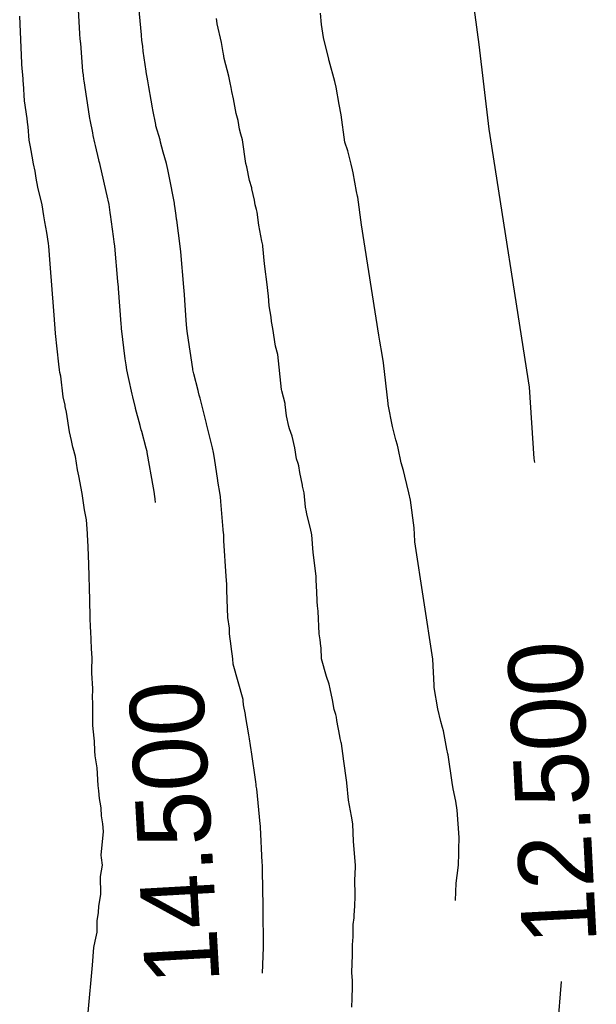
# Model space of a CAD drawing. Extents: x 158343 to 162498, y 431347 to 434500.
# Tile 216 of 220: x 159700 to 159714, y 434014 to 434038. Entities that reach past the tile are written whole.
import ezdxf

# ---------------------------------------------------------------- set-up
doc = ezdxf.new("R2010")
doc.units = 0
doc.header["$LTSCALE"] = 10
doc.header["$MEASUREMENT"] = 0
doc.layers.add('000_arcering', color=8, linetype='CONTINUOUS')
doc.layers.add('def. con-hoogtelijn (index)', color=8, linetype='CONTINUOUS')
doc.styles.add('Style-WORKING', font='WORKING.shx')

# ---------------------------------------------------------------- blocks, each defined once
blk = doc.blocks.new('bestaande hoogtelijnen')
at = {"layer": 'def. con-hoogtelijn (index)'}
for p, q in [((43.036, -29.096), (41.642, -18.545)), ((43.036, -29.096), (41.642, -18.545)), ((33.354, -28.838), (33.268, -27.124)), ((33.354, -28.838), (33.268, -27.124)), ((34.846, -28.867), (34.788, -28.182)), ((34.846, -28.867), (34.788, -28.182)), ((34.846, -28.867), (34.788, -28.182)), ((39.215, -28.615), (39.189, -28.339)), ((39.215, -28.615), (39.189, -28.339)), ((39.215, -28.615), (39.189, -28.339)), ((31.949, -29.553), (31.896, -28.41)), ((31.949, -29.553), (31.896, -28.41)), ((31.949, -29.553), (31.896, -28.41)), ((36.672, -28.524), (36.666, -28.467)), ((36.672, -28.524), (36.666, -28.467)), ((36.685, -28.6), (36.672, -28.524)), ((36.685, -28.6), (36.672, -28.524)), ((36.791, -29.05), (36.685, -28.6)), ((36.791, -29.05), (36.685, -28.6)), ((39.264, -28.931), (39.215, -28.615)), ((39.264, -28.931), (39.215, -28.615)), ((39.264, -28.931), (39.215, -28.615)), ((33.355, -28.848), (33.354, -28.838)), ((33.355, -28.848), (33.354, -28.838)), ((33.364, -28.962), (33.355, -28.848)), ((33.364, -28.962), (33.355, -28.848)), ((34.847, -28.876), (34.846, -28.867)), ((34.847, -28.876), (34.846, -28.867)), ((34.847, -28.876), (34.846, -28.867)), ((33.369, -29.019), (33.364, -28.962)), ((33.369, -29.019), (33.364, -28.962)), ((33.371, -29.038), (33.369, -29.019)), ((33.371, -29.038), (33.369, -29.019)), ((33.376, -29.063), (33.371, -29.038)), ((33.376, -29.063), (33.371, -29.038)), ((33.431, -29.752), (33.376, -29.063)), ((33.431, -29.752), (33.376, -29.063)), ((34.86, -28.991), (34.847, -28.876)), ((34.86, -28.991), (34.847, -28.876)), ((34.86, -28.991), (34.847, -28.876)), ((34.884, -29.143), (34.86, -28.991)), ((34.884, -29.143), (34.86, -28.991)), ((34.884, -29.143), (34.86, -28.991)), ((36.826, -29.291), (36.791, -29.05)), ((36.826, -29.291), (36.791, -29.05)), ((39.388, -29.456), (39.264, -28.931)), ((39.388, -29.456), (39.264, -28.931)), ((39.388, -29.456), (39.264, -28.931)), ((43.282, -31.151), (43.036, -29.096)), ((43.282, -31.151), (43.036, -29.096)), ((34.893, -29.258), (34.884, -29.143)), ((34.893, -29.258), (34.884, -29.143)), ((34.893, -29.258), (34.884, -29.143)), ((34.964, -29.74), (34.893, -29.258)), ((34.964, -29.74), (34.893, -29.258)), ((34.964, -29.74), (34.893, -29.258)), ((36.834, -29.323), (36.826, -29.291)), ((36.834, -29.323), (36.826, -29.291)), ((36.852, -29.434), (36.834, -29.323)), ((36.852, -29.434), (36.834, -29.323)), ((31.951, -29.581), (31.949, -29.553)), ((31.951, -29.581), (31.949, -29.553)), ((31.951, -29.581), (31.949, -29.553)), ((31.979, -29.926), (31.951, -29.581)), ((31.979, -29.926), (31.951, -29.581)), ((31.979, -29.926), (31.951, -29.581)), ((36.969, -29.864), (36.852, -29.434)), ((36.969, -29.864), (36.852, -29.434)), ((39.392, -29.47), (39.388, -29.456)), ((39.392, -29.47), (39.388, -29.456)), ((39.392, -29.47), (39.388, -29.456)), ((39.397, -29.493), (39.392, -29.47)), ((39.397, -29.493), (39.392, -29.47)), ((39.397, -29.493), (39.392, -29.47)), ((39.534, -29.995), (39.397, -29.493)), ((39.534, -29.995), (39.397, -29.493)), ((39.534, -29.995), (39.397, -29.493)), ((33.442, -29.833), (33.431, -29.752)), ((33.442, -29.833), (33.431, -29.752)), ((34.965, -29.759), (34.964, -29.74)), ((34.965, -29.759), (34.964, -29.74)), ((34.965, -29.759), (34.964, -29.74)), ((35.003, -29.981), (34.965, -29.759)), ((35.003, -29.981), (34.965, -29.759)), ((35.003, -29.981), (34.965, -29.759)), ((31.984, -29.989), (31.979, -29.926)), ((31.984, -29.989), (31.979, -29.926)), ((31.984, -29.989), (31.979, -29.926)), ((31.989, -30.044), (31.984, -29.989)), ((31.989, -30.044), (31.984, -29.989)), ((31.989, -30.044), (31.984, -29.989)), ((32.015, -30.464), (31.989, -30.044)), ((32.015, -30.464), (31.989, -30.044)), ((32.015, -30.464), (31.989, -30.044)), ((33.453, -29.944), (33.442, -29.833)), ((33.453, -29.944), (33.442, -29.833)), ((33.459, -29.981), (33.453, -29.944)), ((33.459, -29.981), (33.453, -29.944)), ((33.587, -30.838), (33.459, -29.981)), ((33.587, -30.838), (33.459, -29.981)), ((35.024, -30.124), (35.003, -29.981)), ((35.024, -30.124), (35.003, -29.981)), ((35.024, -30.124), (35.003, -29.981)), ((36.999, -30.024), (36.969, -29.864)), ((36.999, -30.024), (36.969, -29.864)), ((37.027, -30.141), (36.999, -30.024)), ((37.027, -30.141), (36.999, -30.024)), ((39.566, -30.131), (39.534, -29.995)), ((39.566, -30.131), (39.534, -29.995)), ((39.566, -30.131), (39.534, -29.995)), ((35.084, -30.444), (35.024, -30.124)), ((35.084, -30.444), (35.024, -30.124)), ((35.084, -30.444), (35.024, -30.124)), ((37.043, -30.234), (37.027, -30.141)), ((37.043, -30.234), (37.027, -30.141)), ((37.077, -30.41), (37.043, -30.234)), ((37.077, -30.41), (37.043, -30.234)), ((39.643, -30.552), (39.566, -30.131)), ((39.643, -30.552), (39.566, -30.131)), ((39.643, -30.552), (39.566, -30.131)), ((32.079, -30.893), (32.015, -30.464)), ((32.079, -30.893), (32.015, -30.464)), ((32.079, -30.893), (32.015, -30.464)), ((35.116, -30.629), (35.084, -30.444)), ((35.116, -30.629), (35.084, -30.444)), ((35.116, -30.629), (35.084, -30.444)), ((37.143, -30.77), (37.077, -30.41)), ((37.143, -30.77), (37.077, -30.41)), ((35.127, -30.682), (35.116, -30.629)), ((35.127, -30.682), (35.116, -30.629)), ((35.127, -30.682), (35.116, -30.629)), ((35.195, -31.034), (35.127, -30.682)), ((35.195, -31.034), (35.127, -30.682)), ((35.195, -31.034), (35.127, -30.682)), ((37.192, -30.94), (37.143, -30.77)), ((37.192, -30.94), (37.143, -30.77)), ((39.687, -30.798), (39.643, -30.552)), ((39.687, -30.798), (39.643, -30.552)), ((39.687, -30.798), (39.643, -30.552)), ((32.087, -30.981), (32.079, -30.893)), ((32.087, -30.981), (32.079, -30.893)), ((32.087, -30.981), (32.079, -30.893)), ((32.099, -31.09), (32.087, -30.981)), ((32.099, -31.09), (32.087, -30.981)), ((32.099, -31.09), (32.087, -30.981)), ((33.597, -30.892), (33.587, -30.838)), ((33.597, -30.892), (33.587, -30.838)), ((33.602, -30.923), (33.597, -30.892)), ((33.602, -30.923), (33.597, -30.892)), ((33.67, -31.24), (33.602, -30.923)), ((33.67, -31.24), (33.602, -30.923)), ((37.229, -31.151), (37.192, -30.94)), ((37.229, -31.151), (37.192, -30.94)), ((39.783, -31.465), (39.687, -30.798)), ((39.783, -31.465), (39.687, -30.798)), ((39.783, -31.465), (39.687, -30.798)), ((32.126, -31.417), (32.099, -31.09)), ((32.126, -31.417), (32.099, -31.09)), ((32.126, -31.417), (32.099, -31.09)), ((33.681, -31.299), (33.67, -31.24)), ((33.681, -31.299), (33.67, -31.24)), ((35.201, -31.065), (35.195, -31.034)), ((35.201, -31.065), (35.195, -31.034)), ((35.201, -31.065), (35.195, -31.034)), ((35.299, -31.404), (35.201, -31.065)), ((35.299, -31.404), (35.201, -31.065)), ((35.299, -31.404), (35.201, -31.065)), ((37.261, -31.272), (37.229, -31.151)), ((37.261, -31.272), (37.229, -31.151)), ((44.257, -37.399), (43.282, -31.151)), ((44.257, -37.399), (43.282, -31.151)), ((32.16, -31.576), (32.126, -31.417)), ((32.16, -31.576), (32.126, -31.417)), ((32.16, -31.576), (32.126, -31.417)), ((33.718, -31.484), (33.681, -31.299)), ((33.718, -31.484), (33.681, -31.299)), ((33.735, -31.541), (33.718, -31.484)), ((33.735, -31.541), (33.718, -31.484)), ((35.312, -31.463), (35.299, -31.404)), ((35.312, -31.463), (35.299, -31.404)), ((35.312, -31.463), (35.299, -31.404)), ((35.376, -31.706), (35.312, -31.463)), ((35.376, -31.706), (35.312, -31.463)), ((35.376, -31.706), (35.312, -31.463)), ((37.299, -31.41), (37.261, -31.272)), ((37.299, -31.41), (37.261, -31.272)), ((37.382, -31.981), (37.299, -31.41)), ((37.382, -31.981), (37.299, -31.41)), ((39.851, -31.677), (39.783, -31.465)), ((39.851, -31.677), (39.783, -31.465)), ((39.851, -31.677), (39.783, -31.465)), ((32.178, -31.669), (32.16, -31.576)), ((32.178, -31.669), (32.16, -31.576)), ((32.178, -31.669), (32.16, -31.576)), ((32.195, -31.804), (32.178, -31.669)), ((32.195, -31.804), (32.178, -31.669)), ((32.195, -31.804), (32.178, -31.669)), ((33.813, -31.895), (33.735, -31.541)), ((33.813, -31.895), (33.735, -31.541)), ((35.452, -31.981), (35.376, -31.706)), ((35.452, -31.981), (35.376, -31.706)), ((35.452, -31.981), (35.376, -31.706)), ((39.929, -31.997), (39.851, -31.677)), ((39.929, -31.997), (39.851, -31.677)), ((39.929, -31.997), (39.851, -31.677)), ((32.229, -31.991), (32.195, -31.804)), ((32.229, -31.991), (32.195, -31.804)), ((32.229, -31.991), (32.195, -31.804)), ((33.824, -31.935), (33.813, -31.895)), ((33.824, -31.935), (33.813, -31.895)), ((33.836, -31.981), (33.824, -31.935)), ((33.836, -31.981), (33.824, -31.935)), ((32.268, -32.168), (32.229, -31.991)), ((32.268, -32.168), (32.229, -31.991)), ((32.268, -32.168), (32.229, -31.991)), ((32.297, -32.338), (32.268, -32.168)), ((32.297, -32.338), (32.268, -32.168)), ((32.297, -32.338), (32.268, -32.168)), ((34.035, -32.838), (33.836, -31.981)), ((34.035, -32.838), (33.836, -31.981)), ((35.485, -32.124), (35.452, -31.981)), ((35.485, -32.124), (35.452, -31.981)), ((35.485, -32.124), (35.452, -31.981)), ((35.522, -32.287), (35.485, -32.124)), ((35.522, -32.287), (35.485, -32.124)), ((35.522, -32.287), (35.485, -32.124)), ((37.4, -32.063), (37.382, -31.981)), ((37.4, -32.063), (37.382, -31.981)), ((37.464, -32.391), (37.4, -32.063)), ((37.464, -32.391), (37.4, -32.063)), ((39.968, -32.131), (39.929, -31.997)), ((39.968, -32.131), (39.929, -31.997)), ((39.968, -32.131), (39.929, -31.997)), ((39.985, -32.21), (39.968, -32.131)), ((39.985, -32.21), (39.968, -32.131)), ((39.985, -32.21), (39.968, -32.131)), ((40.064, -32.656), (39.985, -32.21)), ((40.064, -32.656), (39.985, -32.21)), ((40.064, -32.656), (39.985, -32.21)), ((32.338, -32.553), (32.297, -32.338)), ((32.338, -32.553), (32.297, -32.338)), ((32.338, -32.553), (32.297, -32.338)), ((35.648, -32.944), (35.522, -32.287)), ((35.648, -32.944), (35.522, -32.287)), ((35.648, -32.944), (35.522, -32.287)), ((37.522, -32.573), (37.464, -32.391)), ((37.522, -32.573), (37.464, -32.391)), ((32.438, -32.981), (32.338, -32.553)), ((32.438, -32.981), (32.338, -32.553)), ((32.438, -32.981), (32.338, -32.553)), ((37.526, -32.592), (37.522, -32.573)), ((37.526, -32.592), (37.522, -32.573)), ((37.592, -32.866), (37.526, -32.592)), ((37.592, -32.866), (37.526, -32.592)), ((40.09, -32.771), (40.064, -32.656)), ((40.09, -32.771), (40.064, -32.656)), ((40.09, -32.771), (40.064, -32.656)), ((34.041, -32.866), (34.035, -32.838)), ((34.041, -32.866), (34.035, -32.838)), ((34.062, -32.975), (34.041, -32.866)), ((34.062, -32.975), (34.041, -32.866)), ((37.607, -32.98), (37.592, -32.866)), ((37.607, -32.98), (37.592, -32.866)), ((40.096, -32.798), (40.09, -32.771)), ((40.096, -32.798), (40.09, -32.771)), ((40.096, -32.798), (40.09, -32.771)), ((40.183, -33.465), (40.096, -32.798)), ((40.183, -33.465), (40.096, -32.798)), ((40.183, -33.465), (40.096, -32.798)), ((32.484, -33.25), (32.438, -32.981)), ((32.484, -33.25), (32.438, -32.981)), ((32.484, -33.25), (32.438, -32.981)), ((34.092, -33.171), (34.062, -32.975)), ((34.092, -33.171), (34.062, -32.975)), ((35.653, -32.977), (35.648, -32.944)), ((35.653, -32.977), (35.648, -32.944)), ((35.653, -32.977), (35.648, -32.944)), ((35.661, -33.014), (35.653, -32.977)), ((35.661, -33.014), (35.653, -32.977)), ((35.661, -33.014), (35.653, -32.977)), ((35.69, -33.242), (35.661, -33.014)), ((35.69, -33.242), (35.661, -33.014)), ((35.69, -33.242), (35.661, -33.014)), ((37.64, -33.095), (37.607, -32.98)), ((37.64, -33.095), (37.607, -32.98)), ((37.655, -33.163), (37.64, -33.095)), ((37.655, -33.163), (37.64, -33.095)), ((37.698, -33.478), (37.655, -33.163)), ((37.698, -33.478), (37.655, -33.163)), ((32.499, -33.348), (32.484, -33.25)), ((32.499, -33.348), (32.484, -33.25)), ((32.499, -33.348), (32.484, -33.25)), ((32.508, -33.391), (32.499, -33.348)), ((32.508, -33.391), (32.499, -33.348)), ((32.508, -33.391), (32.499, -33.348)), ((32.555, -33.651), (32.508, -33.391)), ((32.555, -33.651), (32.508, -33.391)), ((32.555, -33.651), (32.508, -33.391)), ((34.093, -33.177), (34.092, -33.171)), ((34.093, -33.177), (34.092, -33.171)), ((34.098, -33.215), (34.093, -33.177)), ((34.098, -33.215), (34.093, -33.177)), ((34.171, -33.754), (34.098, -33.215)), ((34.171, -33.754), (34.098, -33.215)), ((35.702, -33.332), (35.69, -33.242)), ((35.702, -33.332), (35.69, -33.242)), ((35.702, -33.332), (35.69, -33.242)), ((35.705, -33.352), (35.702, -33.332)), ((35.705, -33.352), (35.702, -33.332)), ((35.705, -33.352), (35.702, -33.332)), ((35.791, -33.981), (35.705, -33.352)), ((35.791, -33.981), (35.705, -33.352)), ((35.791, -33.981), (35.705, -33.352)), ((37.766, -33.86), (37.698, -33.478)), ((37.766, -33.86), (37.698, -33.478)), ((40.601, -36.142), (40.183, -33.465)), ((40.601, -36.142), (40.183, -33.465)), ((40.601, -36.142), (40.183, -33.465)), ((32.592, -33.92), (32.555, -33.651)), ((32.592, -33.92), (32.555, -33.651)), ((32.592, -33.92), (32.555, -33.651)), ((34.189, -33.876), (34.171, -33.754)), ((34.189, -33.876), (34.171, -33.754)), ((34.204, -33.981), (34.189, -33.876)), ((34.204, -33.981), (34.189, -33.876)), ((37.788, -33.959), (37.766, -33.86)), ((37.788, -33.959), (37.766, -33.86)), ((32.601, -33.981), (32.592, -33.92)), ((32.601, -33.981), (32.592, -33.92)), ((32.601, -33.981), (32.592, -33.92)), ((32.639, -34.41), (32.601, -33.981)), ((32.639, -34.41), (32.601, -33.981)), ((32.639, -34.41), (32.601, -33.981)), ((34.279, -34.838), (34.204, -33.981)), ((34.279, -34.838), (34.204, -33.981)), ((35.804, -34.124), (35.791, -33.981)), ((35.804, -34.124), (35.791, -33.981)), ((35.804, -34.124), (35.791, -33.981)), ((37.793, -33.981), (37.788, -33.959)), ((37.793, -33.981), (37.788, -33.959)), ((37.83, -34.41), (37.793, -33.981)), ((37.83, -34.41), (37.793, -33.981)), ((35.877, -34.981), (35.804, -34.124)), ((35.877, -34.981), (35.804, -34.124)), ((35.877, -34.981), (35.804, -34.124)), ((32.722, -35.553), (32.639, -34.41)), ((32.722, -35.553), (32.639, -34.41)), ((32.722, -35.553), (32.639, -34.41)), ((37.905, -34.981), (37.83, -34.41)), ((37.905, -34.981), (37.83, -34.41)), ((34.291, -34.981), (34.279, -34.838)), ((34.291, -34.981), (34.279, -34.838)), ((34.294, -35.01), (34.291, -34.981)), ((34.294, -35.01), (34.291, -34.981)), ((34.359, -35.867), (34.294, -35.01)), ((34.359, -35.867), (34.294, -35.01)), ((35.89, -35.154), (35.877, -34.981)), ((35.89, -35.154), (35.877, -34.981)), ((35.89, -35.154), (35.877, -34.981)), ((37.911, -35.068), (37.905, -34.981)), ((37.911, -35.068), (37.905, -34.981)), ((37.932, -35.191), (37.911, -35.068)), ((37.932, -35.191), (37.911, -35.068)), ((35.901, -35.297), (35.89, -35.154)), ((35.901, -35.297), (35.89, -35.154)), ((35.901, -35.297), (35.89, -35.154)), ((35.931, -35.779), (35.901, -35.297)), ((35.931, -35.779), (35.901, -35.297)), ((35.931, -35.779), (35.901, -35.297)), ((37.947, -35.432), (37.932, -35.191)), ((37.947, -35.432), (37.932, -35.191)), ((37.997, -35.706), (37.947, -35.432)), ((37.997, -35.706), (37.947, -35.432)), ((32.754, -35.981), (32.722, -35.553)), ((32.754, -35.981), (32.722, -35.553)), ((32.754, -35.981), (32.722, -35.553)), ((35.946, -35.981), (35.931, -35.779)), ((35.946, -35.981), (35.931, -35.779)), ((35.946, -35.981), (35.931, -35.779)), ((38.005, -35.807), (37.997, -35.706)), ((38.005, -35.807), (37.997, -35.706)), ((32.765, -36.1), (32.754, -35.981)), ((32.765, -36.1), (32.754, -35.981)), ((32.765, -36.1), (32.754, -35.981)), ((34.364, -35.948), (34.359, -35.867)), ((34.364, -35.948), (34.359, -35.867)), ((34.366, -35.981), (34.364, -35.948)), ((34.366, -35.981), (34.364, -35.948)), ((34.454, -36.715), (34.366, -35.981)), ((34.454, -36.715), (34.366, -35.981)), ((35.961, -36.104), (35.946, -35.981)), ((35.961, -36.104), (35.946, -35.981)), ((35.961, -36.104), (35.946, -35.981)), ((38.033, -35.981), (38.005, -35.807)), ((38.033, -35.981), (38.005, -35.807)), ((38.099, -36.41), (38.033, -35.981)), ((38.099, -36.41), (38.033, -35.981)), ((32.805, -36.475), (32.765, -36.1)), ((32.805, -36.475), (32.765, -36.1)), ((32.805, -36.475), (32.765, -36.1)), ((36.092, -36.961), (35.961, -36.104)), ((36.092, -36.961), (35.961, -36.104)), ((36.092, -36.961), (35.961, -36.104)), ((40.625, -36.286), (40.601, -36.142)), ((40.625, -36.286), (40.601, -36.142)), ((40.625, -36.286), (40.601, -36.142)), ((32.849, -36.842), (32.805, -36.475)), ((32.849, -36.842), (32.805, -36.475)), ((32.849, -36.842), (32.805, -36.475)), ((38.153, -36.61), (38.099, -36.41)), ((38.153, -36.61), (38.099, -36.41)), ((40.684, -36.606), (40.625, -36.286)), ((40.684, -36.606), (40.625, -36.286)), ((40.684, -36.606), (40.625, -36.286)), ((34.476, -36.857), (34.454, -36.715)), ((34.476, -36.857), (34.454, -36.715)), ((38.246, -37.457), (38.153, -36.61)), ((38.246, -37.457), (38.153, -36.61)), ((40.717, -36.809), (40.684, -36.606)), ((40.717, -36.809), (40.684, -36.606)), ((40.717, -36.809), (40.684, -36.606)), ((32.863, -36.984), (32.849, -36.842)), ((32.863, -36.984), (32.849, -36.842)), ((32.863, -36.984), (32.849, -36.842)), ((32.871, -37.046), (32.863, -36.984)), ((32.871, -37.046), (32.863, -36.984)), ((32.871, -37.046), (32.863, -36.984)), ((34.492, -36.981), (34.476, -36.857)), ((34.492, -36.981), (34.476, -36.857)), ((34.534, -37.164), (34.492, -36.981)), ((34.534, -37.164), (34.492, -36.981)), ((36.094, -36.981), (36.092, -36.961)), ((36.094, -36.981), (36.092, -36.961)), ((36.094, -36.981), (36.092, -36.961)), ((36.101, -37.012), (36.094, -36.981)), ((36.101, -37.012), (36.094, -36.981)), ((36.101, -37.012), (36.094, -36.981)), ((40.827, -37.797), (40.717, -36.809)), ((40.827, -37.797), (40.717, -36.809)), ((40.827, -37.797), (40.717, -36.809)), ((32.892, -37.137), (32.871, -37.046)), ((32.892, -37.137), (32.871, -37.046)), ((32.892, -37.137), (32.871, -37.046)), ((32.952, -37.639), (32.892, -37.137)), ((32.952, -37.639), (32.892, -37.137)), ((32.952, -37.639), (32.892, -37.137)), ((34.623, -37.568), (34.534, -37.164)), ((34.623, -37.568), (34.534, -37.164)), ((36.116, -37.079), (36.101, -37.012)), ((36.116, -37.079), (36.101, -37.012)), ((36.116, -37.079), (36.101, -37.012)), ((36.224, -37.48), (36.116, -37.079)), ((36.224, -37.48), (36.116, -37.079)), ((36.224, -37.48), (36.116, -37.079)), ((38.254, -37.493), (38.246, -37.457)), ((38.254, -37.493), (38.246, -37.457)), ((44.371, -39.127), (44.257, -37.399)), ((44.371, -39.127), (44.257, -37.399)), ((32.996, -37.841), (32.952, -37.639)), ((32.996, -37.841), (32.952, -37.639)), ((32.996, -37.841), (32.952, -37.639)), ((34.641, -37.635), (34.623, -37.568)), ((34.641, -37.635), (34.623, -37.568)), ((34.706, -37.905), (34.641, -37.635)), ((34.706, -37.905), (34.641, -37.635)), ((36.235, -37.525), (36.224, -37.48)), ((36.235, -37.525), (36.224, -37.48)), ((36.235, -37.525), (36.224, -37.48)), ((36.251, -37.596), (36.235, -37.525)), ((36.251, -37.596), (36.235, -37.525)), ((36.251, -37.596), (36.235, -37.525)), ((36.269, -37.665), (36.251, -37.596)), ((36.269, -37.665), (36.251, -37.596)), ((36.269, -37.665), (36.251, -37.596)), ((36.424, -38.279), (36.269, -37.665)), ((36.424, -38.279), (36.269, -37.665)), ((36.424, -38.279), (36.269, -37.665)), ((38.332, -37.8), (38.254, -37.493)), ((38.332, -37.8), (38.254, -37.493)), ((32.997, -37.846), (32.996, -37.841)), ((32.997, -37.846), (32.996, -37.841)), ((32.997, -37.846), (32.996, -37.841)), ((32.997, -37.85), (32.997, -37.846)), ((32.997, -37.85), (32.997, -37.846)), ((32.997, -37.85), (32.997, -37.846)), ((33.001, -37.873), (32.997, -37.85)), ((33.001, -37.873), (32.997, -37.85)), ((33.001, -37.873), (32.997, -37.85)), ((33.033, -38.008), (33.001, -37.873)), ((33.033, -38.008), (33.001, -37.873)), ((33.033, -38.008), (33.001, -37.873)), ((34.708, -37.917), (34.706, -37.905)), ((34.708, -37.917), (34.706, -37.905)), ((34.817, -38.33), (34.708, -37.917)), ((34.817, -38.33), (34.708, -37.917)), ((38.335, -37.823), (38.332, -37.8)), ((38.335, -37.823), (38.332, -37.8)), ((38.364, -38.096), (38.335, -37.823)), ((38.364, -38.096), (38.335, -37.823)), ((40.83, -37.824), (40.827, -37.797)), ((40.83, -37.824), (40.827, -37.797)), ((40.83, -37.824), (40.827, -37.797)), ((40.937, -38.353), (40.83, -37.824)), ((40.937, -38.353), (40.83, -37.824)), ((40.937, -38.353), (40.83, -37.824)), ((33.102, -38.484), (33.033, -38.008)), ((33.102, -38.484), (33.033, -38.008)), ((33.102, -38.484), (33.033, -38.008)), ((38.425, -38.356), (38.364, -38.096)), ((38.425, -38.356), (38.364, -38.096)), ((34.843, -38.432), (34.817, -38.33)), ((34.843, -38.432), (34.817, -38.33)), ((36.426, -38.287), (36.424, -38.279)), ((36.426, -38.287), (36.424, -38.279)), ((36.426, -38.287), (36.424, -38.279)), ((36.445, -38.353), (36.426, -38.287)), ((36.445, -38.353), (36.426, -38.287)), ((36.445, -38.353), (36.426, -38.287)), ((36.567, -38.874), (36.445, -38.353)), ((36.567, -38.874), (36.445, -38.353)), ((36.567, -38.874), (36.445, -38.353)), ((38.439, -38.41), (38.425, -38.356)), ((38.439, -38.41), (38.425, -38.356)), ((38.501, -38.591), (38.439, -38.41)), ((38.501, -38.591), (38.439, -38.41)), ((41.019, -38.679), (40.937, -38.353)), ((41.019, -38.679), (40.937, -38.353)), ((41.019, -38.679), (40.937, -38.353)), ((33.156, -38.691), (33.102, -38.484)), ((33.156, -38.691), (33.102, -38.484)), ((33.156, -38.691), (33.102, -38.484)), ((34.855, -38.477), (34.843, -38.432)), ((34.855, -38.477), (34.843, -38.432)), ((34.965, -38.877), (34.855, -38.477)), ((34.965, -38.877), (34.855, -38.477)), ((38.571, -38.87), (38.501, -38.591)), ((38.571, -38.87), (38.501, -38.591)), ((33.187, -38.859), (33.156, -38.691)), ((33.187, -38.859), (33.156, -38.691)), ((33.187, -38.859), (33.156, -38.691)), ((33.194, -38.881), (33.187, -38.859)), ((33.194, -38.881), (33.187, -38.859)), ((33.194, -38.881), (33.187, -38.859)), ((33.249, -39.081), (33.194, -38.881)), ((33.249, -39.081), (33.194, -38.881)), ((33.249, -39.081), (33.194, -38.881)), ((34.985, -38.963), (34.965, -38.877)), ((34.985, -38.963), (34.965, -38.877)), ((36.594, -38.981), (36.567, -38.874)), ((36.594, -38.981), (36.567, -38.874)), ((36.594, -38.981), (36.567, -38.874)), ((38.611, -39.138), (38.571, -38.87)), ((38.611, -39.138), (38.571, -38.87)), ((41.058, -38.809), (41.019, -38.679)), ((41.058, -38.809), (41.019, -38.679)), ((41.058, -38.809), (41.019, -38.679)), ((41.076, -38.881), (41.058, -38.809)), ((41.076, -38.881), (41.058, -38.809)), ((41.076, -38.881), (41.058, -38.809)), ((41.148, -39.233), (41.076, -38.881)), ((41.148, -39.233), (41.076, -38.881)), ((41.148, -39.233), (41.076, -38.881)), ((33.301, -39.401), (33.249, -39.081)), ((33.301, -39.401), (33.249, -39.081)), ((33.301, -39.401), (33.249, -39.081)), ((34.99, -38.981), (34.985, -38.963)), ((34.99, -38.981), (34.985, -38.963)), ((35.144, -39.838), (34.99, -38.981)), ((35.144, -39.838), (34.99, -38.981)), ((36.619, -39.124), (36.594, -38.981)), ((36.619, -39.124), (36.594, -38.981)), ((36.619, -39.124), (36.594, -38.981)), ((36.7, -39.661), (36.619, -39.124)), ((36.7, -39.661), (36.619, -39.124)), ((36.7, -39.661), (36.619, -39.124)), ((44.386, -39.223), (44.371, -39.127)), ((44.386, -39.223), (44.371, -39.127)), ((38.645, -39.25), (38.611, -39.138)), ((38.645, -39.25), (38.611, -39.138)), ((38.661, -39.311), (38.645, -39.25)), ((38.661, -39.311), (38.645, -39.25)), ((38.687, -39.472), (38.661, -39.311)), ((38.687, -39.472), (38.661, -39.311)), ((41.201, -39.423), (41.148, -39.233)), ((41.201, -39.423), (41.148, -39.233)), ((41.201, -39.423), (41.148, -39.233)), ((33.331, -39.553), (33.301, -39.401)), ((33.331, -39.553), (33.301, -39.401)), ((33.331, -39.553), (33.301, -39.401)), ((33.408, -39.981), (33.331, -39.553)), ((33.408, -39.981), (33.331, -39.553)), ((33.408, -39.981), (33.331, -39.553)), ((38.749, -39.774), (38.687, -39.472)), ((38.749, -39.774), (38.687, -39.472)), ((41.232, -39.56), (41.201, -39.423)), ((41.232, -39.56), (41.201, -39.423)), ((41.232, -39.56), (41.201, -39.423)), ((41.333, -39.958), (41.232, -39.56)), ((41.333, -39.958), (41.232, -39.56)), ((41.333, -39.958), (41.232, -39.56)), ((35.157, -39.928), (35.144, -39.838)), ((35.157, -39.928), (35.144, -39.838)), ((36.702, -39.681), (36.7, -39.661)), ((36.702, -39.681), (36.7, -39.661)), ((36.702, -39.681), (36.7, -39.661)), ((36.755, -40.002), (36.702, -39.681)), ((36.755, -40.002), (36.702, -39.681)), ((36.755, -40.002), (36.702, -39.681)), ((38.752, -39.803), (38.749, -39.774)), ((38.752, -39.803), (38.749, -39.774)), ((38.797, -39.966), (38.752, -39.803)), ((38.797, -39.966), (38.752, -39.803)), ((33.447, -40.202), (33.408, -39.981)), ((33.447, -40.202), (33.408, -39.981)), ((33.447, -40.202), (33.408, -39.981)), ((35.17, -40.052), (35.157, -39.928)), ((35.17, -40.052), (35.157, -39.928)), ((35.179, -40.105), (35.17, -40.052)), ((35.179, -40.105), (35.17, -40.052)), ((36.761, -40.061), (36.755, -40.002)), ((36.761, -40.061), (36.755, -40.002)), ((36.761, -40.061), (36.755, -40.002)), ((36.769, -40.171), (36.761, -40.061)), ((36.769, -40.171), (36.761, -40.061)), ((36.769, -40.171), (36.761, -40.061)), ((38.826, -40.306), (38.797, -39.966)), ((38.826, -40.306), (38.797, -39.966)), ((41.372, -40.142), (41.333, -39.958)), ((41.372, -40.142), (41.333, -39.958)), ((41.372, -40.142), (41.333, -39.958)), ((33.453, -40.264), (33.447, -40.202)), ((33.453, -40.264), (33.447, -40.202)), ((33.453, -40.264), (33.447, -40.202)), ((33.47, -40.377), (33.453, -40.264)), ((33.47, -40.377), (33.453, -40.264)), ((33.47, -40.377), (33.453, -40.264)), ((35.18, -40.115), (35.179, -40.105)), ((35.18, -40.115), (35.179, -40.105)), ((35.186, -40.195), (35.18, -40.115)), ((35.186, -40.195), (35.18, -40.115)), ((36.828, -40.852), (36.769, -40.171)), ((36.828, -40.852), (36.769, -40.171)), ((36.828, -40.852), (36.769, -40.171)), ((38.853, -40.423), (38.826, -40.306)), ((38.853, -40.423), (38.826, -40.306)), ((41.459, -40.809), (41.372, -40.142)), ((41.459, -40.809), (41.372, -40.142)), ((41.459, -40.809), (41.372, -40.142)), ((33.514, -40.615), (33.47, -40.377)), ((33.514, -40.615), (33.47, -40.377)), ((33.514, -40.615), (33.47, -40.377)), ((38.859, -40.482), (38.853, -40.423)), ((38.859, -40.482), (38.853, -40.423)), ((38.945, -40.823), (38.859, -40.482)), ((38.945, -40.823), (38.859, -40.482)), ((33.54, -40.946), (33.514, -40.615)), ((33.54, -40.946), (33.514, -40.615)), ((33.54, -40.946), (33.514, -40.615)), ((33.544, -40.981), (33.54, -40.946)), ((33.544, -40.981), (33.54, -40.946)), ((33.544, -40.981), (33.54, -40.946)), ((33.553, -41.262), (33.544, -40.981)), ((33.553, -41.262), (33.544, -40.981)), ((33.553, -41.262), (33.544, -40.981)), ((36.829, -40.864), (36.828, -40.852)), ((36.829, -40.864), (36.828, -40.852)), ((36.829, -40.864), (36.828, -40.852)), ((36.842, -40.981), (36.829, -40.864)), ((36.842, -40.981), (36.829, -40.864)), ((36.842, -40.981), (36.829, -40.864)), ((36.847, -41.124), (36.842, -40.981)), ((36.847, -41.124), (36.842, -40.981)), ((36.847, -41.124), (36.842, -40.981)), ((38.979, -40.981), (38.945, -40.823)), ((38.979, -40.981), (38.945, -40.823)), ((39.009, -41.41), (38.979, -40.981)), ((39.009, -41.41), (38.979, -40.981)), ((41.474, -41.135), (41.459, -40.809)), ((41.474, -41.135), (41.459, -40.809)), ((41.474, -41.135), (41.459, -40.809)), ((33.553, -41.272), (33.553, -41.262)), ((33.553, -41.272), (33.553, -41.262)), ((33.553, -41.272), (33.553, -41.262)), ((33.569, -41.701), (33.553, -41.272)), ((33.569, -41.701), (33.553, -41.272)), ((33.569, -41.701), (33.553, -41.272)), ((36.906, -41.981), (36.847, -41.124)), ((36.906, -41.981), (36.847, -41.124)), ((36.906, -41.981), (36.847, -41.124)), ((41.475, -41.149), (41.474, -41.135)), ((41.475, -41.149), (41.474, -41.135)), ((41.475, -41.149), (41.474, -41.135)), ((41.912, -43.989), (41.475, -41.149)), ((41.912, -43.989), (41.475, -41.149)), ((41.912, -43.989), (41.475, -41.149)), ((39.083, -41.981), (39.009, -41.41)), ((39.083, -41.981), (39.009, -41.41)), ((33.594, -42.553), (33.569, -41.701)), ((33.594, -42.553), (33.569, -41.701)), ((33.594, -42.553), (33.569, -41.701)), ((36.916, -42.181), (36.906, -41.981)), ((36.916, -42.181), (36.906, -41.981)), ((36.916, -42.181), (36.906, -41.981)), ((39.088, -42.081), (39.083, -41.981)), ((39.088, -42.081), (39.083, -41.981)), ((36.92, -42.324), (36.916, -42.181)), ((36.92, -42.324), (36.916, -42.181)), ((36.92, -42.324), (36.916, -42.181)), ((39.102, -42.361), (39.088, -42.081)), ((39.102, -42.361), (39.088, -42.081)), ((36.934, -42.768), (36.92, -42.324)), ((36.934, -42.768), (36.92, -42.324)), ((36.934, -42.768), (36.92, -42.324)), ((39.109, -42.583), (39.102, -42.361)), ((39.109, -42.583), (39.102, -42.361)), ((33.603, -42.981), (33.594, -42.553)), ((33.603, -42.981), (33.594, -42.553)), ((33.603, -42.981), (33.594, -42.553)), ((39.109, -42.595), (39.109, -42.583)), ((39.109, -42.595), (39.109, -42.583)), ((39.115, -42.701), (39.109, -42.595)), ((39.115, -42.701), (39.109, -42.595)), ((39.132, -42.831), (39.115, -42.701)), ((39.132, -42.831), (39.115, -42.701)), ((36.945, -42.981), (36.934, -42.768)), ((36.945, -42.981), (36.934, -42.768)), ((36.945, -42.981), (36.934, -42.768)), ((39.159, -43.376), (39.132, -42.831)), ((39.159, -43.376), (39.132, -42.831)), ((33.615, -43.225), (33.603, -42.981)), ((33.615, -43.225), (33.603, -42.981)), ((33.615, -43.225), (33.603, -42.981)), ((36.98, -43.241), (36.945, -42.981)), ((36.98, -43.241), (36.945, -42.981)), ((36.98, -43.241), (36.945, -42.981)), ((33.621, -43.315), (33.615, -43.225)), ((33.621, -43.315), (33.615, -43.225)), ((33.621, -43.315), (33.615, -43.225)), ((33.639, -43.732), (33.621, -43.315)), ((33.639, -43.732), (33.621, -43.315)), ((33.639, -43.732), (33.621, -43.315)), ((36.986, -43.381), (36.98, -43.241)), ((36.986, -43.381), (36.98, -43.241)), ((36.986, -43.381), (36.98, -43.241)), ((37.024, -43.68), (36.986, -43.381)), ((37.024, -43.68), (36.986, -43.381)), ((37.024, -43.68), (36.986, -43.381)), ((39.178, -43.526), (39.159, -43.376)), ((39.178, -43.526), (39.159, -43.376)), ((39.199, -43.675), (39.178, -43.526)), ((39.199, -43.675), (39.178, -43.526)), ((33.651, -43.97), (33.639, -43.732)), ((33.651, -43.97), (33.639, -43.732)), ((33.651, -43.97), (33.639, -43.732)), ((37.024, -43.688), (37.024, -43.68)), ((37.024, -43.688), (37.024, -43.68)), ((37.024, -43.688), (37.024, -43.68)), ((37.066, -43.986), (37.024, -43.688)), ((37.066, -43.986), (37.024, -43.688)), ((37.066, -43.986), (37.024, -43.688)), ((39.202, -43.72), (39.199, -43.675)), ((39.202, -43.72), (39.199, -43.675)), ((39.215, -43.981), (39.202, -43.72)), ((39.215, -43.981), (39.202, -43.72)), ((33.646, -44.227), (33.653, -43.995)), ((33.646, -44.227), (33.653, -43.995)), ((33.646, -44.227), (33.653, -43.995)), ((33.651, -43.981), (33.651, -43.97)), ((33.651, -43.981), (33.651, -43.97)), ((33.651, -43.981), (33.651, -43.97)), ((33.653, -43.995), (33.651, -43.981)), ((33.653, -43.995), (33.651, -43.981)), ((33.653, -43.995), (33.651, -43.981)), ((37.075, -44.111), (37.066, -43.986)), ((37.075, -44.111), (37.066, -43.986)), ((37.075, -44.111), (37.066, -43.986)), ((37.312, -44.968), (37.075, -44.111)), ((37.312, -44.968), (37.075, -44.111)), ((37.312, -44.968), (37.075, -44.111)), ((39.334, -44.41), (39.215, -43.981)), ((39.334, -44.41), (39.215, -43.981)), ((41.943, -44.624), (41.912, -43.989)), ((41.943, -44.624), (41.912, -43.989)), ((41.943, -44.624), (41.912, -43.989)), ((33.642, -44.329), (33.646, -44.227)), ((33.642, -44.329), (33.646, -44.227)), ((33.642, -44.329), (33.646, -44.227)), ((33.667, -44.706), (33.642, -44.329)), ((33.667, -44.706), (33.642, -44.329)), ((33.667, -44.706), (33.642, -44.329)), ((39.397, -44.595), (39.334, -44.41)), ((39.397, -44.595), (39.334, -44.41)), ((39.42, -44.712), (39.397, -44.595)), ((39.42, -44.712), (39.397, -44.595)), ((33.661, -44.943), (33.667, -44.706)), ((33.661, -44.943), (33.667, -44.706)), ((33.661, -44.943), (33.667, -44.706)), ((39.483, -44.977), (39.42, -44.712)), ((39.483, -44.977), (39.42, -44.712)), ((41.947, -44.677), (41.943, -44.624)), ((41.947, -44.677), (41.943, -44.624)), ((41.947, -44.677), (41.943, -44.624)), ((42.036, -45.198), (41.947, -44.677)), ((42.036, -45.198), (41.947, -44.677)), ((42.036, -45.198), (41.947, -44.677)), ((33.67, -45.03), (33.661, -44.943)), ((33.67, -45.03), (33.661, -44.943)), ((33.67, -45.03), (33.661, -44.943)), ((33.673, -45.601), (33.67, -45.03)), ((33.673, -45.601), (33.67, -45.03)), ((33.673, -45.601), (33.67, -45.03)), ((37.315, -44.997), (37.312, -44.968)), ((37.315, -44.997), (37.312, -44.968)), ((37.315, -44.997), (37.312, -44.968)), ((37.324, -45.099), (37.315, -44.997)), ((37.324, -45.099), (37.315, -44.997)), ((37.324, -45.099), (37.315, -44.997)), ((39.522, -45.209), (39.483, -44.977)), ((39.522, -45.209), (39.483, -44.977)), ((37.369, -45.335), (37.324, -45.099)), ((37.369, -45.335), (37.324, -45.099)), ((37.369, -45.335), (37.324, -45.099)), ((37.372, -45.36), (37.369, -45.335)), ((37.372, -45.36), (37.369, -45.335)), ((37.372, -45.36), (37.369, -45.335)), ((39.558, -45.331), (39.522, -45.209)), ((39.558, -45.331), (39.522, -45.209)), ((39.574, -45.401), (39.558, -45.331)), ((39.574, -45.401), (39.558, -45.331)), ((42.11, -45.506), (42.036, -45.198)), ((42.11, -45.506), (42.036, -45.198)), ((42.11, -45.506), (42.036, -45.198)), ((37.45, -45.824), (37.372, -45.36)), ((37.45, -45.824), (37.372, -45.36)), ((37.45, -45.824), (37.372, -45.36)), ((39.589, -45.479), (39.574, -45.401)), ((39.589, -45.479), (39.574, -45.401)), ((39.658, -45.86), (39.589, -45.479)), ((39.658, -45.86), (39.589, -45.479)), ((42.151, -45.649), (42.11, -45.506)), ((42.151, -45.649), (42.11, -45.506)), ((42.151, -45.649), (42.11, -45.506)), ((33.699, -45.907), (33.673, -45.601)), ((33.699, -45.907), (33.673, -45.601)), ((33.699, -45.907), (33.673, -45.601)), ((42.171, -45.73), (42.151, -45.649)), ((42.171, -45.73), (42.151, -45.649)), ((42.171, -45.73), (42.151, -45.649)), ((42.252, -46.174), (42.171, -45.73)), ((42.252, -46.174), (42.171, -45.73)), ((42.252, -46.174), (42.171, -45.73)), ((33.708, -45.981), (33.699, -45.907)), ((33.708, -45.981), (33.699, -45.907)), ((33.708, -45.981), (33.699, -45.907)), ((33.719, -46.211), (33.708, -45.981)), ((33.719, -46.211), (33.708, -45.981)), ((33.719, -46.211), (33.708, -45.981)), ((37.466, -45.923), (37.45, -45.824)), ((37.466, -45.923), (37.45, -45.824)), ((37.466, -45.923), (37.45, -45.824)), ((37.495, -46.081), (37.466, -45.923)), ((37.495, -46.081), (37.466, -45.923)), ((37.495, -46.081), (37.466, -45.923)), ((39.667, -45.915), (39.658, -45.86)), ((39.667, -45.915), (39.658, -45.86)), ((39.691, -46.013), (39.667, -45.915)), ((39.691, -46.013), (39.667, -45.915)), ((39.696, -46.037), (39.691, -46.013)), ((39.696, -46.037), (39.691, -46.013)), ((39.745, -46.404), (39.696, -46.037)), ((39.745, -46.404), (39.696, -46.037)), ((33.727, -46.332), (33.719, -46.211)), ((33.727, -46.332), (33.719, -46.211)), ((33.727, -46.332), (33.719, -46.211)), ((37.512, -46.192), (37.495, -46.081)), ((37.512, -46.192), (37.495, -46.081)), ((37.512, -46.192), (37.495, -46.081)), ((37.52, -46.235), (37.512, -46.192)), ((37.52, -46.235), (37.512, -46.192)), ((37.52, -46.235), (37.512, -46.192)), ((37.618, -46.969), (37.52, -46.235)), ((37.618, -46.969), (37.52, -46.235)), ((37.618, -46.969), (37.52, -46.235)), ((42.28, -46.287), (42.252, -46.174)), ((42.28, -46.287), (42.252, -46.174)), ((42.28, -46.287), (42.252, -46.174)), ((42.286, -46.315), (42.28, -46.287)), ((42.286, -46.315), (42.28, -46.287)), ((42.286, -46.315), (42.28, -46.287)), ((33.775, -46.629), (33.727, -46.332)), ((33.775, -46.629), (33.727, -46.332)), ((33.775, -46.629), (33.727, -46.332)), ((39.746, -46.41), (39.745, -46.404)), ((39.746, -46.41), (39.745, -46.404)), ((39.825, -46.981), (39.746, -46.41)), ((39.825, -46.981), (39.746, -46.41)), ((42.378, -46.982), (42.286, -46.315)), ((42.378, -46.982), (42.286, -46.315)), ((42.378, -46.982), (42.286, -46.315)), ((33.796, -47.051), (33.775, -46.629)), ((33.796, -47.051), (33.775, -46.629)), ((33.796, -47.051), (33.775, -46.629)), ((37.627, -47.03), (37.618, -46.969)), ((37.627, -47.03), (37.618, -46.969)), ((37.627, -47.03), (37.618, -46.969)), ((39.826, -46.986), (39.825, -46.981)), ((39.826, -46.986), (39.825, -46.981)), ((39.867, -47.41), (39.826, -46.986)), ((39.867, -47.41), (39.826, -46.986)), ((42.405, -47.135), (42.378, -46.982)), ((42.405, -47.135), (42.378, -46.982)), ((42.405, -47.135), (42.378, -46.982)), ((33.818, -47.182), (33.796, -47.051)), ((33.818, -47.182), (33.796, -47.051)), ((33.818, -47.182), (33.796, -47.051)), ((33.834, -47.368), (33.818, -47.182)), ((33.834, -47.368), (33.818, -47.182)), ((33.834, -47.368), (33.818, -47.182)), ((37.631, -47.051), (37.627, -47.03)), ((37.631, -47.051), (37.627, -47.03)), ((37.631, -47.051), (37.627, -47.03)), ((37.633, -47.07), (37.631, -47.051)), ((37.633, -47.07), (37.631, -47.051)), ((37.633, -47.07), (37.631, -47.051)), ((37.644, -47.134), (37.633, -47.07)), ((37.644, -47.134), (37.633, -47.07)), ((37.644, -47.134), (37.633, -47.07)), ((37.726, -47.981), (37.644, -47.134)), ((37.726, -47.981), (37.644, -47.134)), ((37.726, -47.981), (37.644, -47.134)), ((42.467, -47.434), (42.405, -47.135)), ((42.467, -47.434), (42.405, -47.135)), ((42.467, -47.434), (42.405, -47.135)), ((33.862, -47.55), (33.834, -47.368)), ((33.862, -47.55), (33.834, -47.368)), ((33.862, -47.55), (33.834, -47.368)), ((39.89, -47.541), (39.867, -47.41)), ((39.89, -47.541), (39.867, -47.41)), ((42.502, -47.649), (42.467, -47.434)), ((42.502, -47.649), (42.467, -47.434)), ((42.502, -47.649), (42.467, -47.434)), ((33.87, -47.607), (33.862, -47.55)), ((33.87, -47.607), (33.862, -47.55)), ((33.87, -47.607), (33.862, -47.55)), ((33.88, -47.791), (33.87, -47.607)), ((33.88, -47.791), (33.87, -47.607)), ((33.88, -47.791), (33.87, -47.607)), ((39.943, -47.797), (39.89, -47.541)), ((39.943, -47.797), (39.89, -47.541)), ((42.553, -48.315), (42.502, -47.649)), ((42.553, -48.315), (42.502, -47.649)), ((42.553, -48.315), (42.502, -47.649)), ((33.91, -47.981), (33.88, -47.791)), ((33.91, -47.981), (33.88, -47.791)), ((33.91, -47.981), (33.88, -47.791)), ((39.973, -47.981), (39.943, -47.797)), ((39.973, -47.981), (39.943, -47.797)), ((33.873, -48.739), (33.932, -48.168)), ((33.873, -48.739), (33.932, -48.168)), ((33.873, -48.739), (33.932, -48.168)), ((33.932, -48.168), (33.91, -47.981)), ((33.932, -48.168), (33.91, -47.981)), ((33.932, -48.168), (33.91, -47.981)), ((37.733, -48.043), (37.726, -47.981)), ((37.733, -48.043), (37.726, -47.981)), ((37.733, -48.043), (37.726, -47.981)), ((37.736, -48.065), (37.733, -48.043)), ((37.736, -48.065), (37.733, -48.043)), ((37.736, -48.065), (37.733, -48.043)), ((37.774, -48.922), (37.736, -48.065)), ((37.774, -48.922), (37.736, -48.065)), ((37.774, -48.922), (37.736, -48.065)), ((39.992, -48.41), (39.973, -47.981)), ((39.992, -48.41), (39.973, -47.981)), ((40.036, -48.981), (39.992, -48.41)), ((40.036, -48.981), (39.992, -48.41)), ((42.544, -48.607), (42.553, -48.315)), ((42.544, -48.607), (42.553, -48.315)), ((42.544, -48.607), (42.553, -48.315)), ((42.54, -48.694), (42.544, -48.607)), ((42.54, -48.694), (42.544, -48.607)), ((42.54, -48.694), (42.544, -48.607)), ((33.883, -48.805), (33.873, -48.739)), ((33.883, -48.805), (33.873, -48.739)), ((33.883, -48.805), (33.873, -48.739)), ((33.904, -48.981), (33.883, -48.805)), ((33.904, -48.981), (33.883, -48.805)), ((33.904, -48.981), (33.883, -48.805)), ((42.531, -48.982), (42.54, -48.694)), ((42.531, -48.982), (42.54, -48.694)), ((42.531, -48.982), (42.54, -48.694)), ((33.858, -49.263), (33.904, -48.981)), ((33.858, -49.263), (33.904, -48.981)), ((33.858, -49.263), (33.904, -48.981)), ((37.781, -48.981), (37.774, -48.922)), ((37.781, -48.981), (37.774, -48.922)), ((37.781, -48.981), (37.774, -48.922)), ((37.783, -49.124), (37.781, -48.981)), ((37.783, -49.124), (37.781, -48.981)), ((37.783, -49.124), (37.781, -48.981)), ((37.798, -49.981), (37.783, -49.124)), ((37.798, -49.981), (37.783, -49.124)), ((37.798, -49.981), (37.783, -49.124)), ((40.028, -49.232), (40.036, -48.981)), ((40.028, -49.232), (40.036, -48.981)), ((42.506, -49.236), (42.531, -48.982)), ((42.506, -49.236), (42.531, -48.982)), ((42.506, -49.236), (42.531, -48.982)), ((33.861, -49.691), (33.858, -49.263)), ((33.861, -49.691), (33.858, -49.263)), ((33.861, -49.691), (33.858, -49.263)), ((40.024, -49.306), (40.028, -49.232)), ((40.024, -49.306), (40.028, -49.232)), ((40.032, -49.734), (40.024, -49.306)), ((40.032, -49.734), (40.024, -49.306)), ((42.479, -49.422), (42.506, -49.236)), ((42.479, -49.422), (42.506, -49.236)), ((42.479, -49.422), (42.506, -49.236)), ((42.462, -49.842), (42.479, -49.422)), ((42.462, -49.842), (42.479, -49.422)), ((42.462, -49.842), (42.479, -49.422)), ((33.812, -49.981), (33.86, -49.699)), ((33.812, -49.981), (33.86, -49.699)), ((33.812, -49.981), (33.86, -49.699)), ((33.86, -49.699), (33.861, -49.691)), ((33.86, -49.699), (33.861, -49.691)), ((33.86, -49.699), (33.861, -49.691)), ((40.024, -49.981), (40.032, -49.734)), ((40.024, -49.981), (40.032, -49.734)), ((33.811, -50.133), (33.812, -49.981)), ((33.811, -50.133), (33.812, -49.981)), ((33.811, -50.133), (33.812, -49.981)), ((37.798, -50.107), (37.798, -49.981)), ((37.798, -50.107), (37.798, -49.981)), ((37.798, -50.107), (37.798, -49.981)), ((37.798, -50.158), (37.798, -50.107)), ((37.798, -50.158), (37.798, -50.107)), ((37.798, -50.158), (37.798, -50.107)), ((40.003, -50.199), (40.024, -49.981)), ((40.003, -50.199), (40.024, -49.981)), ((33.773, -50.335), (33.811, -50.133)), ((33.773, -50.335), (33.811, -50.133)), ((33.773, -50.335), (33.811, -50.133)), ((33.775, -50.463), (33.773, -50.335)), ((33.775, -50.463), (33.773, -50.335)), ((33.775, -50.463), (33.773, -50.335)), ((37.798, -50.2), (37.798, -50.158)), ((37.798, -50.2), (37.798, -50.158)), ((37.798, -50.2), (37.798, -50.158)), ((37.807, -50.797), (37.798, -50.2)), ((37.807, -50.797), (37.798, -50.2)), ((37.807, -50.797), (37.798, -50.2)), ((39.98, -50.421), (40.003, -50.262)), ((39.98, -50.421), (40.003, -50.262)), ((40.003, -50.262), (40.003, -50.199)), ((40.003, -50.262), (40.003, -50.199)), ((33.774, -50.612), (33.775, -50.463)), ((33.774, -50.612), (33.775, -50.463)), ((33.774, -50.612), (33.775, -50.463)), ((39.984, -50.72), (39.98, -50.421)), ((39.984, -50.72), (39.98, -50.421)), ((33.726, -50.827), (33.774, -50.612)), ((33.726, -50.827), (33.774, -50.612)), ((33.726, -50.827), (33.774, -50.612)), ((37.806, -50.847), (37.807, -50.797)), ((37.806, -50.847), (37.807, -50.797)), ((37.806, -50.847), (37.807, -50.797)), ((39.963, -50.914), (39.984, -50.72)), ((39.963, -50.914), (39.984, -50.72)), ((33.659, -51.41), (33.695, -50.981)), ((33.659, -51.41), (33.695, -50.981)), ((33.659, -51.41), (33.695, -50.981)), ((33.695, -50.981), (33.726, -50.827)), ((33.695, -50.981), (33.726, -50.827)), ((33.695, -50.981), (33.726, -50.827)), ((37.782, -51.603), (37.806, -50.981)), ((37.782, -51.603), (37.806, -50.981)), ((37.782, -51.603), (37.806, -50.981)), ((37.806, -50.981), (37.806, -50.847)), ((37.806, -50.981), (37.806, -50.847)), ((37.806, -50.981), (37.806, -50.847)), ((39.963, -50.981), (39.963, -50.914)), ((39.963, -50.981), (39.963, -50.914)), ((39.969, -51.161), (39.963, -50.981)), ((39.969, -51.161), (39.963, -50.981)), ((39.952, -51.589), (39.969, -51.161)), ((39.952, -51.589), (39.969, -51.161)), ((33.554, -52.553), (33.659, -51.41)), ((33.554, -52.553), (33.659, -51.41)), ((33.554, -52.553), (33.659, -51.41)), ((39.962, -51.792), (39.952, -51.589)), ((39.962, -51.792), (39.952, -51.589)), ((39.96, -52.168), (39.968, -51.981)), ((39.96, -52.168), (39.968, -51.981)), ((39.968, -51.981), (39.962, -51.792)), ((39.968, -51.981), (39.962, -51.792)), ((44.725, -55.579), (45.035, -51.807)), ((44.725, -55.579), (45.035, -51.807)), ((39.946, -52.426), (39.957, -52.216)), ((39.946, -52.426), (39.957, -52.216)), ((39.957, -52.216), (39.96, -52.168)), ((39.957, -52.216), (39.96, -52.168))]:
    blk.add_line(p, q, dxfattribs=at)
at = {"layer": 'def. con-hoogtelijn (index)', "style": 'Style-WORKING'}
for s, rotation, p in [('12.500', 92.952, (45.887, -50.862)), ('12.500', 92.952, (45.887, -50.862)), ('14.500', 93.2377, (36.745, -51.826)), ('14.500', 93.2377, (36.745, -51.826))]:
    blk.add_text(s, height=1.8, rotation=rotation, dxfattribs=at).set_placement(p)

msp = doc.modelspace()

# ---------------------------------------------------------------- block references
at = {"layer": '000_arcering'}
msp.add_blockref('bestaande hoogtelijnen', (159667.804, 434066.432), dxfattribs=at)

doc.saveas('drawing.dxf')
